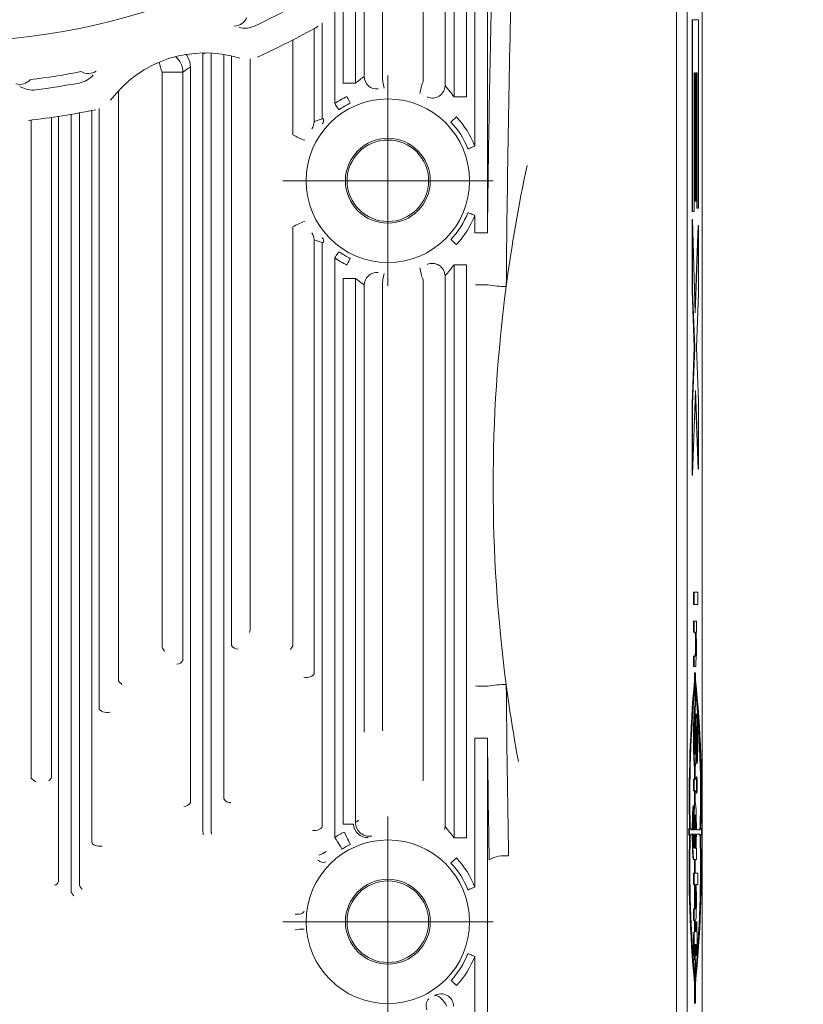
# Model space of a CAD drawing. Header units: millimetres. Extents: x 10 to 277, y 8 to 208.
# Tile 15 of 25: x 175 to 191, y 97 to 117. Entities that reach past the tile are written whole.
import ezdxf

# ---------------------------------------------------------------- set-up
doc = ezdxf.new("R2010")
doc.units = ezdxf.units.MM
doc.styles.add('SLDTEXTSTYLE0', font='TXT', dxfattribs={"width": 0.75})
doc.dimstyles.new('SLDDIMSTYLE0', dxfattribs={"dimtxt": 1.5, "dimasz": 3, "dimexe": 0, "dimexo": 0.0625, "dimgap": 0.375, "dimtad": 0, "dimtih": 1, "dimtoh": 1, "dimdec": 1, "dimlfac": 2, "dimrnd": 1e-09, "dimzin": 12, "dimdsep": 46, "dimtxsty": 'SLDTEXTSTYLE0', "dimsah": 1, "dimcen": 0.09, "dimadec": 0, "dimazin": 0, "dimtfac": 1, "dimtdec": 1, "dimtofl": 0, "dimtmove": 0, "dimatfit": 3, "dimfxl": 1, "dimtolj": 1, "dimtzin": 12, "dimarcsym": 0})
doc.dimstyles.new('SLDDIMSTYLE1', dxfattribs={"dimtxt": 1.5, "dimasz": 3, "dimexe": 0, "dimexo": 0.0625, "dimgap": 0.375, "dimtad": 0, "dimtih": 1, "dimtoh": 1, "dimdec": 1, "dimlfac": 2, "dimrnd": 1e-09, "dimzin": 4, "dimdsep": 46, "dimtxsty": 'SLDTEXTSTYLE0', "dimsah": 1, "dimcen": 0.09, "dimadec": 0, "dimazin": 0, "dimtfac": 1, "dimtdec": 1, "dimtofl": 0, "dimtmove": 0, "dimatfit": 3, "dimfxl": 1, "dimtolj": 1, "dimtzin": 12, "dimarcsym": 0})

# ---------------------------------------------------------------- blocks, each defined once
blk = doc.blocks.new('*D31')
at = {"color": 7, "linetype": 'Continuous', "lineweight": 0}
for p, q in [((189.243, 145.638), (203.658, 145.638)), ((202.158, 145.638), (202.158, 125.319)), ((202.103, 125.14), (202.103, 123.116)), ((202.103, 125.14), (202.408, 125.14)), ((207.199, 125.14), (206.895, 125.14)), ((207.199, 125.14), (207.199, 123.116)), ((202.103, 123.116), (202.408, 123.116)), ((207.199, 123.116), (206.895, 123.116)), ((202.158, 84.015), (202.158, 122.938)), ((184.239, 84.015), (203.658, 84.015))]:
    blk.add_line(p, q, dxfattribs=at)
for points in [[(202.158, 145.638), (201.65, 142.638), (202.666, 142.638)], [(202.158, 84.015), (202.666, 87.015), (201.65, 87.015)]]:
    blk.add_solid(points, dxfattribs=at)
at = {"color": 7, "linetype": 'Continuous', "lineweight": 0, "char_height": 1.5, "attachment_point": 1, "style": 'SLDTEXTSTYLE0'}
for s, insert in [('123.2', (196.508, 124.871)), ('4.85', (202.712, 124.871))]:
    blk.add_mtext(s, dxfattribs=dict(at, insert=insert))
blk = doc.blocks.new('*D32')
at = {"color": 7, "linetype": 'Continuous', "lineweight": 0}
for p, q in [((164.921, 96.638), (164.921, 76.386)), ((182.921, 96.638), (182.921, 76.386)), ((153.354, 78.897), (153.354, 76.874)), ((153.354, 78.897), (153.658, 78.897)), ((158.45, 78.897), (158.145, 78.897)), ((158.45, 78.897), (158.45, 76.874)), ((164.921, 77.886), (160.112, 77.886)), ((182.921, 77.886), (164.921, 77.886)), ((153.354, 76.874), (153.658, 76.874)), ((158.45, 76.874), (158.145, 76.874))]:
    blk.add_line(p, q, dxfattribs=at)
for points in [[(164.921, 77.886), (167.921, 77.378), (167.921, 78.394)], [(182.921, 77.886), (179.921, 78.394), (179.921, 77.378)]]:
    blk.add_solid(points, dxfattribs=at)
at = {"color": 7, "linetype": 'Continuous', "lineweight": 0, "char_height": 1.5, "attachment_point": 1, "style": 'SLDTEXTSTYLE0'}
for s, insert in [('36.0', (148.866, 78.629)), ('1.42', (153.962, 78.629))]:
    blk.add_mtext(s, dxfattribs=dict(at, insert=insert))
blk = doc.blocks.new('SW_CENTERMARKSYMBOL_7')
at = {"color": 0, "linetype": 'Continuous', "lineweight": 0}
for p, q in [((0, 1.27), (0, 2.129)), ((0, 0), (0, 1.27)), ((-1.27, 0), (-2.129, 0)), ((0, 0), (-1.27, 0)), ((0, 0), (0, -1.27)), ((0, 0), (1.27, 0)), ((1.27, 0), (2.129, 0)), ((0, -1.27), (0, -2.129))]:
    blk.add_line(p, q, dxfattribs=at)
blk = doc.blocks.new('SW_CENTERMARKSYMBOL_8')
at = {"color": 0, "linetype": 'Continuous', "lineweight": 0}
for p, q in [((0, 1.27), (0, 2.129)), ((0, 0), (0, 1.27)), ((-1.27, 0), (-2.129, 0)), ((0, 0), (-1.27, 0)), ((0, 0), (0, -1.27)), ((0, 0), (1.27, 0)), ((1.27, 0), (2.129, 0)), ((0, -1.27), (0, -2.129))]:
    blk.add_line(p, q, dxfattribs=at)

msp = doc.modelspace()

# ---------------------------------------------------------------- linework, layer by layer
at = {"color": 7, "linetype": 'Continuous', "lineweight": 15}
for p, q in [((189.282, 93.064), (189.282, 143.6)), ((188.983, 127.051), (188.983, 93.064)), ((188.766, 93.064), (188.766, 126.733)), ((184.936, 119.412), (184.936, 112.583)), ((184.514, 118.994), (184.514, 115.338)), ((184.683, 114.34), (184.683, 119.158)), ((183.635, 115.641), (183.635, 118.632)), ((184.078, 118.681), (184.078, 115.563)), ((184.261, 115.338), (184.261, 118.768)), ((182.443, 115.749), (182.443, 118.088)), ((182.812, 118.099), (182.812, 115.767)), ((182.267, 117.921), (182.267, 115.615)), ((182.014, 115.615), (182.014, 117.606)), ((181.844, 117.309), (181.844, 115.2)), ((181.591, 114.89), (181.591, 116.835)), ((189.082, 116.893), (189.082, 113.017)), ((189.092, 116.893), (189.082, 116.893)), ((189.092, 116.893), (189.092, 113.017)), ((189.212, 116.893), (189.092, 116.893)), ((189.212, 113.08), (189.212, 116.893)), ((181.428, 116.72), (181.428, 114.833)), ((180.995, 114.568), (180.995, 116.487)), ((179.175, 116.199), (179.165, 116.225)), ((179.175, 116.199), (179.245, 116.226)), ((179.345, 100.487), (179.345, 116.222)), ((179.175, 116.199), (179.175, 100.475)), ((179.598, 116.195), (179.598, 101.125)), ((179.756, 104.233), (179.756, 116.163)), ((180.136, 116.103), (180.136, 104.57)), ((178.772, 115.836), (178.349, 115.836)), ((178.349, 104.192), (178.349, 115.836)), ((178.772, 115.836), (178.772, 103.929)), ((178.922, 101.048), (178.922, 115.947)), ((189.121, 115.824), (189.14, 115.824)), ((189.121, 113.017), (189.121, 115.824)), ((189.13, 115.824), (189.13, 113.224)), ((189.14, 115.824), (189.14, 113.224)), ((189.165, 115.824), (189.184, 115.824)), ((189.165, 113.224), (189.165, 115.824)), ((189.174, 115.824), (189.174, 113.08)), ((189.184, 115.824), (189.184, 113.08)), ((182.014, 115.615), (182.267, 115.615)), ((177.466, 115.46), (177.466, 103.516)), ((184.261, 115.338), (184.514, 115.338)), ((176.675, 99.369), (176.675, 115.011)), ((176.928, 115.06), (176.928, 100.247)), ((177.075, 102.956), (177.075, 115.104)), ((175.698, 101.545), (175.698, 114.866)), ((176.11, 114.919), (176.11, 101.57)), ((176.253, 99.454), (176.253, 114.941)), ((176.506, 114.982), (176.506, 99.238)), ((181.616, 114.89), (181.591, 114.89)), ((189.14, 113.224), (189.13, 113.224)), ((189.14, 113.224), (189.165, 113.224)), ((189.092, 113.017), (189.082, 113.017)), ((189.092, 113.017), (189.121, 113.017)), ((189.184, 113.08), (189.174, 113.08)), ((189.184, 113.08), (189.212, 113.08)), ((184.683, 112.583), (184.683, 112.935)), ((189.082, 112.852), (189.082, 111.417)), ((189.092, 112.852), (189.082, 112.852)), ((189.092, 112.852), (189.092, 111.417)), ((189.145, 110.966), (189.092, 112.852)), ((180.995, 104.224), (180.995, 112.707)), ((189.202, 112.731), (189.141, 111.117)), ((189.212, 112.731), (189.145, 110.966)), ((189.212, 112.731), (189.202, 112.731)), ((189.212, 111.349), (189.212, 112.731)), ((181.428, 112.443), (181.428, 103.663)), ((184.683, 112.583), (184.936, 112.583)), ((181.591, 100.564), (181.591, 112.386)), ((181.591, 112.386), (181.616, 112.386)), ((181.844, 112.076), (181.844, 100.344)), ((184.514, 111.937), (184.261, 111.937)), ((184.261, 100.338), (184.261, 111.937)), ((184.514, 111.937), (184.514, 100.338)), ((182.267, 111.66), (182.014, 111.66)), ((182.014, 100.615), (182.014, 111.66)), ((182.267, 111.66), (182.267, 100.646)), ((183.635, 101.49), (183.635, 111.635)), ((184.078, 111.712), (184.078, 100.563)), ((182.443, 102.478), (182.443, 111.526)), ((182.812, 111.509), (182.812, 102.503)), ((189.082, 111.417), (189.125, 110.266)), ((189.092, 111.417), (189.082, 111.417)), ((189.092, 111.417), (189.135, 110.266)), ((189.17, 110.266), (189.212, 111.349)), ((189.125, 110.266), (189.082, 109.115)), ((189.135, 110.266), (189.092, 109.115)), ((189.135, 110.266), (189.125, 110.266)), ((189.212, 109.183), (189.17, 110.266)), ((189.092, 107.68), (189.152, 109.39)), ((189.147, 109.253), (189.202, 107.801)), ((189.152, 109.39), (189.212, 107.801)), ((189.082, 109.115), (189.082, 107.68)), ((189.092, 109.115), (189.082, 109.115)), ((189.092, 109.115), (189.092, 107.68)), ((189.212, 107.801), (189.212, 109.183)), ((189.092, 107.68), (189.082, 107.68)), ((189.212, 107.801), (189.202, 107.801)), ((189.111, 105.063), (189.111, 105.31)), ((189.121, 105.31), (189.111, 105.31)), ((189.121, 105.063), (189.121, 105.31)), ((189.195, 105.31), (189.121, 105.31)), ((189.195, 105.31), (189.195, 105.063)), ((189.121, 105.063), (189.111, 105.063)), ((189.121, 105.063), (189.195, 105.063)), ((189.111, 104.72), (189.111, 104.502)), ((189.121, 104.72), (189.111, 104.72)), ((189.121, 104.72), (189.121, 104.502)), ((189.121, 104.72), (189.167, 104.72)), ((189.167, 104.72), (189.167, 104.502)), ((189.121, 104.502), (189.111, 104.502)), ((189.121, 104.502), (189.147, 104.502)), ((189.155, 104.477), (189.145, 104.477)), ((189.167, 104.502), (189.162, 104.502)), ((189.111, 103.806), (189.111, 104.015)), ((189.121, 104.015), (189.111, 104.015)), ((189.121, 103.806), (189.121, 104.015)), ((189.121, 104.015), (189.149, 104.015)), ((189.155, 104.037), (189.145, 104.037)), ((189.121, 103.806), (189.111, 103.806)), ((189.121, 103.806), (189.154, 103.806)), ((189.13, 103.528), (189.13, 103.677)), ((189.14, 103.677), (189.13, 103.677)), ((189.14, 103.677), (189.148, 103.677)), ((189.14, 103.528), (189.14, 103.677)), ((189.144, 103.806), (189.145, 103.806)), ((189.145, 103.806), (189.155, 103.806)), ((189.148, 103.677), (189.148, 103.536)), ((189.14, 103.528), (189.13, 103.528)), ((189.14, 103.001), (189.14, 103.423)), ((189.148, 103.431), (189.148, 103.001)), ((189.133, 102.874), (189.123, 102.874)), ((189.14, 103.001), (189.13, 103.001)), ((189.14, 102.921), (189.13, 102.921)), ((189.133, 102.921), (189.133, 103.001)), ((189.143, 103.001), (189.14, 103.001)), ((189.14, 102.921), (189.142, 102.674)), ((189.143, 102.022), (189.143, 103.001)), ((189.148, 103.001), (189.146, 103.001)), ((189.146, 103.001), (189.146, 102.036)), ((189.124, 102.706), (189.114, 102.706)), ((189.142, 102.674), (189.14, 102.674)), ((189.165, 102.713), (189.155, 102.713)), ((189.168, 102.784), (189.158, 102.784)), ((189.172, 102.824), (189.162, 102.824)), ((189.177, 102.841), (189.167, 102.841)), ((189.12, 102.479), (189.11, 102.479)), ((189.133, 102.106), (189.133, 102.599)), ((189.151, 102.62), (189.148, 102.442)), ((189.161, 102.62), (189.151, 102.62)), ((189.161, 102.62), (189.158, 102.442)), ((189.179, 102.584), (189.174, 102.584)), ((189.184, 102.515), (189.174, 102.515)), ((184.683, 102.356), (184.936, 102.356)), ((184.683, 99.34), (184.683, 102.356)), ((184.936, 102.356), (184.936, 92.982)), ((189.154, 102.264), (189.146, 102.264)), ((189.158, 102.442), (189.148, 102.442)), ((189.152, 102.149), (189.154, 102.264)), ((189.154, 102.264), (189.158, 102.442)), ((189.167, 102.396), (189.164, 102.201)), ((189.186, 102.393), (189.176, 102.393)), ((189.12, 102.198), (189.11, 102.198)), ((189.152, 102.149), (189.146, 102.149)), ((189.149, 102.072), (189.146, 102.072)), ((189.161, 102.053), (189.164, 102.201)), ((189.185, 102.141), (189.175, 102.141)), ((189.186, 102.247), (189.176, 102.247)), ((189.126, 101.941), (189.116, 101.941)), ((189.143, 102.022), (189.141, 102.022)), ((189.174, 101.838), (189.17, 102.029)), ((189.18, 102.029), (189.17, 102.029)), ((189.184, 101.838), (189.18, 102.029)), ((189.136, 101.802), (189.126, 101.802)), ((189.133, 101.527), (189.133, 101.783)), ((189.143, 101.527), (189.143, 101.783)), ((189.146, 101.789), (189.146, 101.527)), ((189.184, 101.838), (189.174, 101.838)), ((189.111, 101.288), (189.111, 101.527)), ((189.121, 101.527), (189.111, 101.527)), ((189.121, 101.288), (189.121, 101.527)), ((189.121, 101.527), (189.143, 101.527)), ((189.146, 101.527), (189.167, 101.527)), ((189.167, 101.527), (189.167, 101.288)), ((189.178, 101.572), (189.168, 101.572)), ((189.121, 101.288), (189.111, 101.288)), ((189.143, 101.288), (189.121, 101.288)), ((189.133, 101.041), (189.133, 101.288)), ((189.143, 101.041), (189.143, 101.288)), ((189.167, 101.288), (189.146, 101.288)), ((189.146, 101.288), (189.146, 101.04)), ((189.168, 101.244), (189.178, 101.244)), ((189.116, 100.986), (189.106, 100.986)), ((189.116, 100.986), (189.116, 100.755)), ((189.126, 100.882), (189.116, 100.882)), ((189.137, 101.022), (189.127, 101.022)), ((189.143, 101.041), (189.133, 101.041)), ((189.116, 100.755), (189.114, 100.755)), ((189.142, 100.699), (189.132, 100.699)), ((189.132, 100.524), (189.132, 100.691)), ((189.133, 100.699), (189.133, 100.715)), ((189.142, 100.524), (189.142, 100.699)), ((189.142, 100.699), (189.143, 100.699)), ((189.143, 100.699), (189.143, 100.803)), ((189.146, 100.8), (189.146, 100.699)), ((189.146, 100.699), (189.147, 100.699)), ((189.147, 100.699), (189.147, 100.524)), ((182.014, 100.615), (182.227, 100.615)), ((189.016, 100.389), (189.016, 100.524)), ((189.026, 100.524), (189.016, 100.524)), ((189.026, 100.389), (189.026, 100.524)), ((189.026, 100.524), (189.041, 100.524)), ((189.044, 100.524), (189.057, 100.524)), ((189.057, 100.524), (189.057, 100.5)), ((189.057, 100.5), (189.095, 100.5)), ((189.104, 100.5), (189.119, 100.5)), ((189.12, 100.62), (189.11, 100.62)), ((189.136, 100.524), (189.128, 100.524)), ((189.128, 100.5), (189.136, 100.5)), ((189.136, 100.524), (189.136, 100.5)), ((189.142, 100.524), (189.136, 100.524)), ((189.153, 100.524), (189.147, 100.524)), ((189.153, 100.5), (189.153, 100.524)), ((189.153, 100.5), (189.16, 100.5)), ((189.168, 100.5), (189.242, 100.5)), ((189.232, 100.5), (189.232, 100.524)), ((189.242, 100.524), (189.232, 100.524)), ((189.242, 100.5), (189.242, 100.524)), ((189.242, 100.524), (189.252, 100.524)), ((189.255, 100.524), (189.27, 100.524)), ((189.27, 100.524), (189.27, 100.389)), ((184.261, 100.338), (184.514, 100.338)), ((189.026, 100.389), (189.016, 100.389)), ((189.041, 100.389), (189.026, 100.389)), ((189.057, 100.389), (189.044, 100.389)), ((189.057, 100.413), (189.057, 100.389)), ((189.095, 100.413), (189.057, 100.413)), ((189.12, 100.413), (189.103, 100.413)), ((189.11, 100.413), (189.11, 100.335)), ((189.12, 100.335), (189.11, 100.335)), ((189.12, 100.413), (189.12, 100.335)), ((189.136, 100.413), (189.128, 100.413)), ((189.136, 100.389), (189.128, 100.389)), ((189.132, 100.229), (189.132, 100.389)), ((189.136, 100.413), (189.136, 100.389)), ((189.136, 100.389), (189.142, 100.389)), ((189.142, 100.213), (189.142, 100.389)), ((189.147, 100.389), (189.153, 100.389)), ((189.147, 100.389), (189.147, 100.213)), ((189.159, 100.413), (189.153, 100.413)), ((189.153, 100.389), (189.153, 100.413)), ((189.167, 100.382), (189.168, 100.413)), ((189.242, 100.413), (189.168, 100.413)), ((189.232, 100.389), (189.232, 100.413)), ((189.242, 100.389), (189.232, 100.389)), ((189.242, 100.389), (189.242, 100.413)), ((189.252, 100.389), (189.242, 100.389)), ((189.27, 100.389), (189.255, 100.389)), ((189.117, 100.135), (189.127, 100.134)), ((189.133, 100.206), (189.133, 100.213)), ((189.142, 100.213), (189.133, 100.213)), ((189.143, 100.213), (189.142, 100.213)), ((189.143, 100.118), (189.143, 100.213)), ((189.147, 100.213), (189.146, 100.213)), ((189.146, 100.213), (189.146, 100.121)), ((189.16, 100.134), (189.167, 100.134)), ((189.167, 100.134), (189.167, 99.895)), ((189.106, 99.9), (189.116, 99.9)), ((189.109, 99.897), (189.107, 99.9)), ((189.133, 99.896), (189.109, 99.897)), ((189.119, 99.897), (189.109, 99.897)), ((189.119, 99.897), (189.116, 99.9)), ((189.143, 99.896), (189.119, 99.897)), ((189.133, 99.624), (189.133, 99.896)), ((189.143, 99.896), (189.133, 99.896)), ((189.143, 99.624), (189.143, 99.896)), ((189.167, 99.895), (189.146, 99.896)), ((189.146, 99.896), (189.146, 99.624)), ((189.157, 99.895), (189.146, 99.895)), ((189.167, 99.895), (189.157, 99.895)), ((189.111, 99.624), (189.111, 99.393)), ((189.121, 99.624), (189.111, 99.624)), ((189.121, 99.624), (189.121, 99.393)), ((189.143, 99.624), (189.121, 99.624)), ((189.195, 99.624), (189.146, 99.624)), ((189.195, 99.393), (189.195, 99.624)), ((189.121, 99.393), (189.111, 99.393)), ((189.121, 99.393), (189.143, 99.393)), ((189.133, 98.899), (189.133, 99.393)), ((189.143, 98.899), (189.143, 99.393)), ((189.146, 99.393), (189.146, 98.899)), ((189.153, 99.357), (189.146, 99.357)), ((189.158, 99.266), (189.148, 99.266)), ((189.161, 99.393), (189.195, 99.393)), ((189.111, 98.899), (189.111, 98.661)), ((189.121, 98.899), (189.111, 98.899)), ((189.121, 98.899), (189.121, 98.661)), ((189.121, 98.899), (189.143, 98.899)), ((189.146, 98.899), (189.152, 98.899)), ((189.121, 98.661), (189.143, 98.666)), ((189.133, 98.433), (189.133, 98.664)), ((189.143, 98.433), (189.143, 98.666)), ((189.146, 98.667), (189.152, 98.669)), ((189.146, 98.667), (189.146, 98.433)), ((189.121, 98.661), (189.111, 98.661)), ((189.155, 98.438), (189.155, 98.637)), ((189.165, 98.637), (189.155, 98.637)), ((189.165, 98.438), (189.165, 98.637)), ((189.165, 98.637), (189.174, 98.637)), ((189.174, 98.637), (189.174, 98.43)), ((189.121, 98.302), (189.111, 98.302)), ((189.118, 98.43), (189.133, 98.433)), ((189.128, 98.43), (189.118, 98.43)), ((189.128, 98.43), (189.143, 98.433)), ((189.143, 98.433), (189.133, 98.433)), ((189.146, 98.433), (189.165, 98.438)), ((189.146, 98.436), (189.155, 98.438)), ((189.165, 98.438), (189.155, 98.438)), ((189.174, 98.43), (189.187, 98.43)), ((189.187, 98.43), (189.187, 98.175)), ((189.143, 98.175), (189.131, 98.175)), ((189.131, 98.175), (189.131, 98.175)), ((189.133, 97.864), (189.133, 98.175)), ((189.143, 97.864), (189.143, 98.175)), ((189.165, 98.175), (189.146, 98.175)), ((189.146, 98.175), (189.146, 97.864)), ((189.155, 97.952), (189.155, 98.175)), ((189.165, 97.952), (189.165, 98.175)), ((189.187, 98.175), (189.174, 98.175)), ((189.174, 98.175), (189.174, 97.952)), ((184.683, 92.982), (184.683, 97.935)), ((189.121, 97.952), (189.111, 97.952)), ((189.129, 97.952), (189.121, 97.952)), ((189.165, 97.952), (189.155, 97.952)), ((189.174, 97.952), (189.165, 97.952)), ((189.142, 97.864), (189.132, 97.864)), ((189.142, 97.487), (189.142, 97.864)), ((189.142, 97.864), (189.143, 97.864)), ((189.146, 97.864), (189.147, 97.864)), ((189.147, 97.864), (189.147, 97.482)), ((189.132, 97.382), (189.132, 96.988)), ((189.142, 97.382), (189.132, 97.382)), ((189.142, 97.382), (189.142, 96.988)), ((189.147, 97.377), (189.148, 97.377)), ((189.147, 97.377), (189.147, 96.988)), ((189.142, 96.988), (189.132, 96.988)), ((189.147, 96.988), (189.142, 96.988))]:
    msp.add_line(p, q, dxfattribs=at)
at = {"color": 7, "linetype": 'Continuous', "lineweight": 15, "flags": 128}
for points in [[(182.092, 115.344), (182.105, 115.319), (182.117, 115.294), (182.128, 115.271), (182.138, 115.25), (182.146, 115.233), (182.153, 115.22), (182.157, 115.211), (182.159, 115.208)], [(181.844, 115.2), (181.861, 115.176), (181.876, 115.153), (181.891, 115.132), (181.904, 115.114), (181.915, 115.098), (181.923, 115.086), (181.928, 115.078), (181.931, 115.075)], [(184.309, 114.931), (184.288, 114.911), (184.268, 114.892), (184.249, 114.875), (184.233, 114.859), (184.219, 114.846), (184.208, 114.836), (184.201, 114.83), (184.198, 114.827)], [(184.683, 114.34), (184.657, 114.33), (184.631, 114.319), (184.607, 114.31), (184.586, 114.301), (184.568, 114.294), (184.555, 114.289), (184.546, 114.285), (184.542, 114.284)], [(184.683, 112.935), (184.657, 112.946), (184.631, 112.956), (184.607, 112.966), (184.586, 112.974), (184.568, 112.981), (184.555, 112.987), (184.546, 112.99), (184.542, 112.992)], [(184.309, 112.345), (184.288, 112.364), (184.268, 112.383), (184.249, 112.401), (184.233, 112.416), (184.219, 112.429), (184.208, 112.439), (184.201, 112.446), (184.198, 112.449)], [(181.931, 112.201), (181.928, 112.197), (181.923, 112.189), (181.915, 112.178), (181.904, 112.162), (181.891, 112.143), (181.876, 112.122), (181.861, 112.099), (181.844, 112.076)], [(182.159, 112.068), (182.157, 112.064), (182.153, 112.056), (182.146, 112.042), (182.138, 112.025), (182.128, 112.005), (182.117, 111.982), (182.105, 111.957), (182.092, 111.931)], [(184.696, 111.528), (184.736, 111.529), (184.776, 111.53), (184.814, 111.53), (184.848, 111.531), (184.879, 111.532), (184.905, 111.532), (184.925, 111.533), (184.94, 111.533)], [(189.155, 104.477), (189.154, 104.483), (189.153, 104.489), (189.152, 104.494), (189.151, 104.498), (189.15, 104.5), (189.149, 104.502), (189.148, 104.502), (189.147, 104.502)], [(181.428, 103.663), (181.421, 103.645), (181.406, 103.627), (181.384, 103.611), (181.356, 103.598), (181.324, 103.589), (181.289, 103.584), (181.253, 103.583), (181.218, 103.587)], [(184.696, 103.411), (184.736, 103.41), (184.776, 103.409), (184.814, 103.408), (184.848, 103.408), (184.879, 103.407), (184.905, 103.406), (184.925, 103.406), (184.94, 103.406)], [(177.075, 102.956), (177.083, 102.936), (177.098, 102.918), (177.122, 102.901), (177.152, 102.888), (177.186, 102.879), (177.223, 102.874), (177.26, 102.875), (177.295, 102.88)], [(189.142, 102.674), (189.141, 102.675), (189.14, 102.673), (189.138, 102.668), (189.137, 102.66), (189.136, 102.649), (189.135, 102.634), (189.134, 102.617), (189.133, 102.597)], [(189.179, 102.584), (189.179, 102.589), (189.178, 102.592), (189.177, 102.594), (189.177, 102.594), (189.176, 102.594), (189.176, 102.592), (189.175, 102.59), (189.175, 102.586)], [(189.146, 102.331), (189.146, 102.353), (189.146, 102.375), (189.147, 102.397), (189.147, 102.419), (189.148, 102.442)], [(189.137, 102.041), (189.138, 102.035), (189.139, 102.031), (189.139, 102.027), (189.14, 102.024), (189.141, 102.022), (189.142, 102.021), (189.142, 102.021), (189.143, 102.022)], [(189.126, 101.802), (189.127, 101.796), (189.128, 101.791), (189.129, 101.788), (189.129, 101.785), (189.13, 101.783), (189.131, 101.782), (189.132, 101.782)], [(189.136, 101.802), (189.137, 101.796), (189.138, 101.791), (189.139, 101.788), (189.139, 101.785), (189.14, 101.783), (189.141, 101.782), (189.142, 101.782), (189.143, 101.783)], [(189.168, 101.572), (189.166, 101.56), (189.164, 101.527)], [(189.184, 101.408), (189.183, 101.471), (189.182, 101.524), (189.18, 101.56), (189.178, 101.572), (189.176, 101.56), (189.174, 101.524), (189.173, 101.471), (189.172, 101.408), (189.173, 101.345), (189.174, 101.292), (189.176, 101.256), (189.178, 101.244), (189.18, 101.256), (189.182, 101.292), (189.183, 101.345), (189.184, 101.408)], [(189.164, 101.288), (189.166, 101.256), (189.168, 101.244)], [(179.175, 100.475), (179.176, 100.465), (179.177, 100.455), (179.178, 100.445), (179.179, 100.435), (179.18, 100.426), (179.181, 100.417), (179.182, 100.408), (179.183, 100.399)], [(179.345, 100.487), (179.345, 100.477), (179.345, 100.467), (179.346, 100.458), (179.346, 100.448), (179.347, 100.438), (179.347, 100.429), (179.348, 100.42), (179.348, 100.411)], [(181.591, 100.564), (181.585, 100.547), (181.572, 100.531), (181.551, 100.516), (181.526, 100.503), (181.496, 100.494), (181.463, 100.488), (181.429, 100.486), (181.396, 100.488)], [(181.844, 100.344), (181.873, 100.3), (181.9, 100.257), (181.925, 100.217), (181.947, 100.182), (181.966, 100.152), (181.98, 100.13), (181.989, 100.115), (181.993, 100.108)], [(182.041, 100.453), (182.064, 100.406), (182.086, 100.36), (182.106, 100.318), (182.124, 100.28), (182.14, 100.249), (182.151, 100.225), (182.159, 100.209), (182.162, 100.202)], [(176.928, 100.247), (176.935, 100.228), (176.949, 100.211), (176.971, 100.196), (176.998, 100.183), (177.03, 100.174), (177.064, 100.168), (177.099, 100.167), (177.133, 100.17)], [(184.309, 99.931), (184.288, 99.911), (184.268, 99.892), (184.249, 99.875), (184.233, 99.859), (184.219, 99.846), (184.208, 99.836), (184.201, 99.83), (184.198, 99.827)], [(176.675, 99.369), (176.683, 99.359), (176.691, 99.349), (176.698, 99.339), (176.706, 99.329), (176.713, 99.319), (176.72, 99.31), (176.726, 99.301), (176.732, 99.293)], [(184.683, 99.34), (184.657, 99.33), (184.631, 99.319), (184.607, 99.31), (184.586, 99.301), (184.568, 99.294), (184.555, 99.289), (184.546, 99.285), (184.542, 99.284)], [(176.506, 99.238), (176.514, 99.228), (176.522, 99.218), (176.53, 99.208), (176.538, 99.198), (176.545, 99.188), (176.552, 99.179), (176.559, 99.17), (176.566, 99.162)], [(181.229, 98.851), (181.222, 98.836), (181.209, 98.822), (181.191, 98.809), (181.167, 98.8), (181.14, 98.793), (181.11, 98.79), (181.079, 98.791), (181.047, 98.794)], [(189.131, 98.175), (189.131, 98.175), (189.131, 98.175), (189.131, 98.174), (189.13, 98.172), (189.13, 98.17), (189.13, 98.167), (189.13, 98.164), (189.13, 98.16)], [(184.683, 97.935), (184.657, 97.946), (184.631, 97.956), (184.607, 97.966), (184.586, 97.974), (184.568, 97.981), (184.555, 97.987), (184.546, 97.99), (184.542, 97.992)], [(184.312, 97.348), (184.291, 97.367), (184.271, 97.386), (184.252, 97.404), (184.235, 97.419), (184.221, 97.432), (184.211, 97.442), (184.204, 97.448), (184.201, 97.451)], [(183.866, 97.14), (183.889, 97.145), (183.918, 97.138), (183.951, 97.122), (183.986, 97.096), (184.021, 97.062), (184.056, 97.021), (184.088, 96.976), (184.116, 96.929)]]:
    msp.add_lwpolyline(points, dxfattribs=at)
at = {"color": 7, "linetype": 'Continuous', "lineweight": 15}
for centre, radius in [((173.921, 130.138), 13.693), ((182.921, 113.638), 1.656), ((182.921, 113.638), 0.859), ((182.921, 113.638), 0.825), ((182.921, 98.638), 1.656), ((182.921, 98.638), 0.859), ((182.921, 98.638), 0.825)]:
    msp.add_circle(centre, radius, dxfattribs=at)
for centre, radius, start, end in [((173.921, 130.138), 14.779, 295.2845, 298.7155), ((179.8, 117.053), 0.286, 272.3136, 335.8685), ((180.02, 117.227), 0.5, 256.5775, 295.2593), ((173.921, 130.138), 15.375, 294.4278, 299.5722), ((179.213, 113.851), 2.375, 72.6014, 143.4013), ((186.36, 118.316), 8.386, 195.7565, 197.2022), ((178.363, 115.834), 0.408, 0.3506, 50.9956), ((178.514, 115.944), 0.408, 0.3495, 38.0619), ((173.921, 130.138), 14.56, 276.9419, 281.0581), ((176.856, 116.096), 0.286, 240.1314, 303.6865), ((175.469, 115.876), 0.286, 254.3135, 317.8686), ((173.921, 130.138), 14.779, 277.2845, 280.7155), ((176.576, 116.108), 0.5, 280.7406, 319.4226), ((182.698, 115.75), 0.255, 180.2912, 275.666), ((183.651, 115.745), 0.839, 178.5582, 196.0696), ((184.348, 115.323), 0.781, 156.0099, 174.1614), ((175.732, 115.974), 0.5, 238.5774, 277.2594), ((183.823, 115.566), 0.255, 245.4669, 359.4673), ((182.921, 113.638), 1.897, 115.8943, 124.5704), ((182.921, 113.638), 1.745, 115.8943, 124.5704), ((173.921, 130.138), 15.375, 276.4278, 281.5722), ((181.174, 114.832), 0.254, 325.8651, 0.1949), ((181.498, 114.863), 0.121, 322.6473, 12.6139), ((182.921, 113.638), 1.745, 21.7307, 42.9566), ((182.921, 113.638), 1.897, 21.7307, 42.9566), ((182.161, 116.818), 2.534, 242.6078, 248.7075), ((182.161, 110.457), 2.534, 111.2925, 117.3922), ((182.921, 113.638), 1.745, 317.0434, 338.2693), ((182.921, 113.638), 1.897, 317.0434, 338.2693), ((181.174, 112.444), 0.254, 359.8052, 34.1348), ((181.498, 112.412), 0.121, 347.3863, 37.3524), ((182.921, 113.638), 1.897, 235.4296, 244.1057), ((182.921, 113.638), 1.745, 235.4296, 244.1057), ((184.348, 111.952), 0.781, 185.8386, 203.9902), ((183.823, 111.71), 0.255, 0.5327, 114.5331), ((182.698, 111.525), 0.255, 84.334, 179.7088), ((183.651, 111.53), 0.839, 163.9304, 181.4418), ((185.271, 113.137), 1.638, 258.3386, 271.6457), ((182.298, 104.118), 2.209, 168.1835, 170.196), ((189.088, 104.478), 0.0566, 359.1414, 25.3964), ((185.232, 104.257), 3.919, 356.784, 3.216), ((184.14, 104.214), 5.03, 355.3497, 3.2825), ((185.242, 104.257), 3.919, 356.784, 3.216), ((181.337, 105.997), 3.49, 211.1332, 212.6062), ((179.882, 104.299), 0.142, 207.4895, 274.5719), ((182.765, 103.186), 2.052, 149.6243, 152.0612), ((178.652, 103.984), 0.132, 269.029, 335.0973), ((189.099, 104.037), 0.0451, 331.165, 0.6283), ((189.109, 104.037), 0.0452, 331.1704, 0.623), ((180.939, 106.658), 4.684, 222.1347, 223.4044), ((215.03, 101.163), 26.007, 174.7824, 181.408), ((215.04, 101.163), 26.007, 174.7824, 181.408), ((168.523, 101.294), 20.747, 357.8736, 6.2034), ((185.271, 101.802), 1.638, 88.3542, 101.6613), ((213.436, 101.165), 24.4, 174.6912, 181.5058), ((169.248, 101.267), 20.017, 357.8738, 6.2061), ((165.845, 101.215), 23.407, 358.3085, 5.3962), ((191.867, 102.642), 2.754, 175.1706, 178.6738), ((189.304, 102.871), 0.181, 163.8893, 178.9359), ((191.876, 102.642), 2.753, 175.1699, 178.6745), ((189.314, 102.871), 0.181, 163.8893, 178.9359), ((198.506, 102.418), 9.397, 178.2463, 179.6322), ((198.516, 102.418), 9.397, 178.2463, 179.6322), ((196.649, 102.418), 7.501, 177.7432, 178.4556), ((192.094, 102.602), 2.941, 176.4448, 177.8295), ((189.757, 102.75), 0.6, 172.9064, 176.7556), ((196.639, 102.418), 7.48, 177.7422, 178.4565), ((189.185, 102.826), 0.0238, 141.249, 185.1255), ((192.104, 102.602), 2.941, 176.4448, 177.8295), ((189.767, 102.75), 0.599, 172.9044, 176.7576), ((189.195, 102.826), 0.0238, 141.249, 185.1255), ((189.029, 102.789), 0.156, 357.2358, 19.6533), ((184.708, 102.517), 4.485, 0.8908, 3.3745), ((203.833, 102.354), 14.724, 179.5148, 180.6069), ((203.856, 102.354), 14.737, 179.5151, 180.6062), ((194.016, 102.388), 4.888, 177.5481, 180.1892), ((196.495, 102.281), 7.329, 178.1105, 179.0982), ((189.881, 102.505), 0.711, 173.4993, 178.5862), ((187.381, 102.451), 1.793, 2.0259, 3.2791), ((183.944, 102.341), 5.233, 0.5732, 1.9077), ((188.251, 102.492), 0.933, 1.413, 5.6973), ((183.962, 102.341), 5.224, 0.5726, 1.9093), ((175.74, 102.316), 13.456, 359.9994, 1.1539), ((196.05, 102.341), 6.922, 179.7432, 181.5897), ((181.248, 102.311), 7.929, 359.5366, 0.5894), ((181.258, 102.311), 7.929, 359.5366, 0.5894), ((175.072, 102.313), 14.124, 359.2813, 0.0093), ((198.022, 102.283), 8.912, 180.5444, 182.1946), ((198.037, 102.283), 8.918, 180.5451, 182.1943), ((191.235, 102.221), 2.105, 181.9681, 184.8919), ((188.74, 102.088), 0.409, 352.6513, 357.737), ((186.206, 102.229), 2.947, 356.9543, 358.44), ((181.234, 102.235), 7.929, 357.7559, 358.6861), ((184.825, 102.28), 4.352, 356.6961, 358.1656), ((183.569, 102.283), 5.608, 358.5489, 359.6397), ((184.835, 102.28), 4.352, 356.6961, 358.1656), ((183.569, 102.283), 5.617, 358.5498, 359.6387), ((182.418, 102.207), 6.777, 357.9922, 359.4018), ((190.679, 101.979), 1.563, 181.3774, 186.5167), ((190.689, 101.979), 1.563, 181.3774, 186.5167), ((186.886, 102.005), 2.272, 356.0006, 357.9722), ((183.585, 102.18), 5.61, 356.5037, 357.85), ((189.073, 101.811), 0.076, 343.23, 356.1256), ((188.343, 101.909), 0.812, 352.7092, 355.5546), ((181.54, 108.968), 9.447, 231.7971, 232.5507), ((176.007, 101.591), 0.105, 292.4951, 348.7457), ((179.727, 101.196), 0.148, 208.632, 276.2646), ((178.797, 101.112), 0.14, 266.1441, 333.0125), ((190.292, 100.859), 1.177, 172.0411, 178.8827), ((197.046, 100.575), 7.927, 177.7746, 179.6698), ((190.302, 100.859), 1.177, 172.0411, 178.8827), ((189.189, 101.013), 0.0624, 152.9635, 171.3991), ((189.199, 101.013), 0.0624, 152.9635, 171.3991), ((189.087, 101.014), 0.0642, 6.8468, 23.3478), ((187.762, 100.845), 1.4, 1.5393, 7.2744), ((181.389, 100.569), 7.778, 0.5924, 2.3089), ((189.64, 100.643), 0.536, 167.9083, 183.503), ((200.042, 100.531), 10.932, 178.8995, 179.5297), ((182.504, 100.62), 0.277, 180.9968, 274.1663), ((182.547, 100.648), 0.28, 180.3369, 280.1407), ((183.825, 100.566), 0.253, 346.6177, 359.5016), ((197.539, 100.448), 8.435, 178.8979, 179.6433), ((199.052, 100.511), 9.942, 179.3722, 180.0646), ((199.062, 100.511), 9.942, 179.3722, 180.0646), ((177.181, 100.513), 11.987, 359.9361, 0.6499), ((182.921, 98.638), 2.018, 115.8704, 122.2441), ((212.602, 99.678), 23.582, 178.2727, 185.5866), ((212.612, 99.678), 23.582, 178.2727, 185.5866), ((212.749, 99.734), 23.714, 178.4179, 185.4365), ((198.529, 100.43), 9.425, 180.1065, 180.8255), ((190.769, 100.3), 1.665, 180.1945, 184.6264), ((195.411, 100.434), 6.301, 180.901, 182.7278), ((195.418, 100.434), 6.299, 180.9006, 182.7282), ((167.409, 99.669), 21.858, 353.9824, 1.8876), ((168.191, 99.694), 21.073, 353.9756, 1.8896), ((164.735, 99.743), 24.515, 354.7348, 1.5102), ((183.46, 100.426), 5.707, 357.0614, 359.5501), ((181.431, 100.348), 0.373, 284.3228, 310.1085), ((182.921, 98.638), 1.739, 115.8704, 122.2441), ((189.172, 100.164), 0.0625, 178.7486, 207.9374), ((181.607, 99.97), 0.131, 222.5824, 295.605), ((182.921, 98.638), 1.897, 21.7307, 42.9566), ((185.292, 99.3), 0.675, 83.8395, 118.2595), ((182.921, 98.638), 1.745, 21.7307, 42.9566), ((176.148, 99.485), 0.109, 281.9498, 343.6285), ((188.887, 99.321), 0.269, 7.6733, 15.6459), ((186.391, 99.174), 2.758, 1.9049, 3.044), ((184.259, 99.134), 4.891, 357.6401, 1.5462), ((186.256, 99.134), 2.905, 355.3631, 2.5966), ((187.294, 99.213), 1.865, 1.6431, 4.4311), ((184.54, 99.18), 4.626, 2.0048, 2.6409), ((182.75, 99.113), 6.418, 0.0654, 2.0408), ((180.025, 99.042), 9.143, 359.3362, 0.4913), ((184.509, 98.969), 4.658, 357.9428, 359.5975), ((188.986, 98.722), 0.175, 342.0997, 356.1979), ((185.763, 98.916), 3.404, 356.5447, 358.0824), ((181.329, 95.745), 2.747, 92.115, 96.0088), ((206.62, 98.113), 17.51, 179.3813, 180.5279), ((190.042, 98.317), 0.931, 173.0735, 180.9333), ((206.63, 98.113), 17.51, 179.3813, 180.5279), ((190.052, 98.317), 0.93, 173.0716, 180.9352), ((198.52, 98.055), 9.391, 179.5883, 180.6319), ((190.947, 98.101), 1.818, 178.1177, 179.2982), ((182.921, 98.638), 1.745, 317.1665, 338.2693), ((182.921, 98.638), 1.897, 317.1665, 338.2693), ((183.892, 96.941), 0.198, 135.1874, 205.2223), ((183.999, 96.927), 0.251, 0.6718, 121.5677)]:
    msp.add_arc(centre, radius, start, end, dxfattribs=at)
for centre, major_axis, ratio, start_param, end_param in [((188.314, 107.469), (0, 38.938), 0.087489, 1.303156, 1.439087), ((188.706, 107.469), (0, 38.545), 0.088382, 1.303156, 1.466035), ((166.372, 130.138), (19.926, 0), 0.916887, 5.38403, 5.393696), ((184.778, 113.638), (3.522, 0), 0.800731, 2.295499, 2.364377), ((180.68, 113.638), (4.163, 0), 0.800731, 0.535306, 0.615905), ((182.174, 113.638), (1.669, 0), 0.800731, 1.927685, 2.034491), ((233.325, 107.469), (48.272, 0), 0.798496, 2.972739, 3.036832), ((182.174, 113.638), (1.669, 0), 0.800731, 4.248694, 4.3555), ((180.68, 113.638), (4.163, 0), 0.800731, 5.66728, 5.74788), ((184.778, 113.638), (3.522, 0), 0.800731, 3.918808, 3.987687), ((233.325, 107.469), (48.272, 0), 0.798496, 3.036832, 3.246353), ((188.706, 107.469), (0, 38.545), 0.088382, 1.675557, 1.766579), ((233.325, 107.469), (48.272, 0), 0.798496, 3.246353, 3.287056), ((188.314, 107.469), (0, 38.938), 0.087489, 1.702505, 1.766579), ((189.106, 100.443), (0, 0.543), 0.039204, 0.014537, 1.465266), ((189.116, 100.443), (0, 0.543), 0.039204, 0.014537, 1.465266), ((184.762, 98.638), (3.538, 0), 0.800731, 2.330394, 2.353511), ((189.144, 100.46), (0, 0.343), 0.046639, 0.043517, 1.454362), ((189.144, 100.46), (0, 0.343), 0.046639, 4.828823, 6.15236), ((180.68, 98.638), (4.163, 0), 0.800731, 0.535306, 0.615905), ((189.134, 100.46), (0, 0.343), 0.046639, 4.828823, 5.312299), ((189.106, 100.443), (0, 0.543), 0.039204, 1.626756, 3.15613), ((189.116, 100.443), (0, 0.543), 0.039204, 1.626756, 3.15613), ((189.144, 100.46), (0, 0.343), 0.046639, 1.710668, 3.098075), ((189.144, 100.46), (0, 0.343), 0.046639, 3.272418, 4.572517), ((189.134, 100.46), (0, 0.343), 0.046639, 4.112479, 4.572517)]:
    msp.add_ellipse(centre, major_axis=major_axis, ratio=ratio, start_param=start_param, end_param=end_param, dxfattribs=at)

# ---------------------------------------------------------------- block references
at = {"color": 7, "linetype": 'Continuous', "lineweight": 0}
for name, p in [('SW_CENTERMARKSYMBOL_7', (182.921, 113.638)), ('SW_CENTERMARKSYMBOL_8', (182.921, 98.638))]:
    msp.add_blockref(name, p, dxfattribs=at)

# ---------------------------------------------------------------- dimensions: what is measured, and where the dimension line sits
dim = msp.add_linear_dim(base=(202.158, 145.638), p1=(182.239, 84.015), p2=(187.243, 145.638), angle=90, dimstyle='SLDDIMSTYLE0', dxfattribs=at)
dim.commit()
dim.dimension.update_dxf_attribs({"geometry": '*D31', "text_midpoint": (202.158, 124.128), "dimtype": 160})
dim = msp.add_linear_dim(base=(164.921, 77.886), p1=(182.921, 98.638), p2=(164.921, 98.638), dimstyle='SLDDIMSTYLE1', dxfattribs=at)
dim.commit()
dim.dimension.update_dxf_attribs({"geometry": '*D32', "text_midpoint": (153.962, 77.886), "dimtype": 160})

doc.saveas('drawing.dxf')
